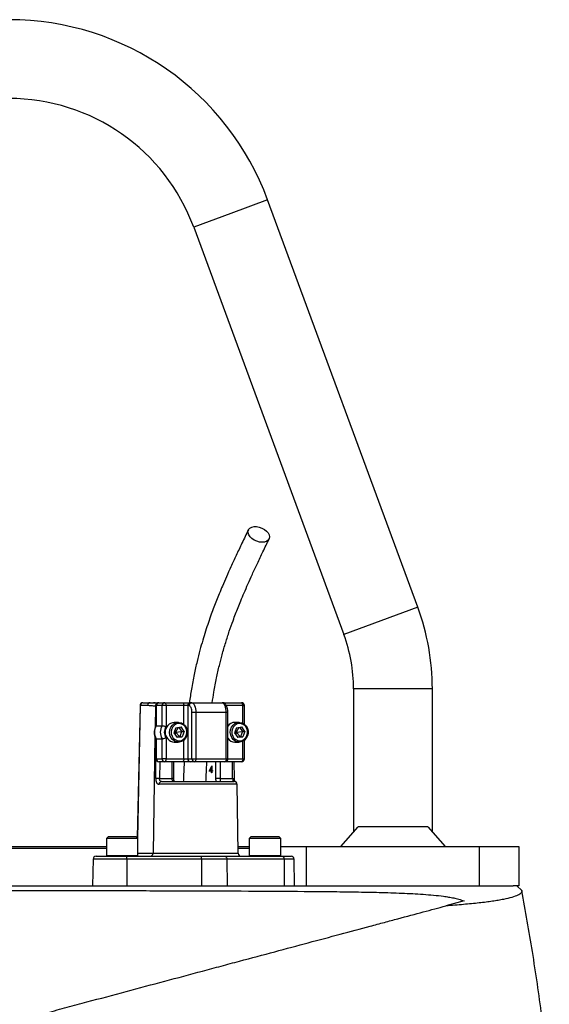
# Model space of a CAD drawing. Header units: millimetres. Extents: x 1225 to 2867, y 133 to 3867.
# Tile 12 of 12: x 2051 to 2320, y 3367 to 3867. Entities that reach past the tile are written whole.
import ezdxf

# ---------------------------------------------------------------- set-up
doc = ezdxf.new("R2010")
doc.units = ezdxf.units.MM

msp = doc.modelspace()

# ---------------------------------------------------------------- linework, layer by layer
at = {"color": 1, "linetype": 'Continuous', "lineweight": 25}
for p, q in [((2176.9, 3775.4), (2158.14, 3768.49)), ((2158.14, 3768.49), (2139.37, 3761.57)), ((2253.14, 3568.49), (2234.37, 3561.57)), ((2234.37, 3561.57), (2215.6, 3554.66)), ((2240.54, 3527), (2220.54, 3527)), ((2260.54, 3527), (2240.54, 3527)), ((2112.23, 3518.53), (2110.79, 3451.25)), ((2119.88, 3518.27), (2119.71, 3507.18)), ((2120.2, 3518.27), (2119.88, 3518.27)), ((2120.34, 3518.5), (2120.2, 3518.5)), ((2134.36, 3509.01), (2134.36, 3518.5)), ((2164.27, 3518.5), (2155.92, 3518.5)), ((2164.27, 3509.59), (2164.27, 3518.5)), ((2164.27, 3518.5), (2165.13, 3518.5)), ((2156.73, 3515), (2155.86, 3515)), ((2119.64, 3502.98), (2118.7, 3443.48)), ((2134.36, 3491.5), (2134.36, 3500.99)), ((2164.27, 3491.5), (2164.27, 3500.41)), ((2120.34, 3491.5), (2120.2, 3491.5)), ((2122.11, 3490), (2121.98, 3481.5)), ((2128.39, 3481.5), (2128.39, 3490)), ((2150.66, 3481.5), (2150.66, 3490)), ((2152.71, 3490), (2152.71, 3481.5)), ((2155.86, 3491.5), (2156.73, 3491.5)), ((2156.73, 3491.5), (2164.27, 3491.5)), ((2159.13, 3481.5), (2158.99, 3490)), ((2164.27, 3491.5), (2165.13, 3491.5)), ((2161.39, 3478.53), (2121.78, 3478.53)), ((2129.26, 3481.5), (2128.39, 3481.5)), ((2095.03, 3442.4), (2095.78, 3442.4)), ((2095.78, 3442.4), (2111.03, 3442.4)), ((2111.03, 3443.48), (2118.7, 3443.48)), ((2118.7, 3443.48), (2162, 3443.48)), ((2167.54, 3442.4), (2168.29, 3442.4)), ((2168.29, 3442.4), (2183.54, 3442.4)), ((2105.35, 3440.53), (2088.27, 3440.53)), ((2190.3, 3440.53), (2185.22, 3440.53))]:
    msp.add_line(p, q, dxfattribs=at)
at = {"color": 7, "linetype": 'Continuous', "lineweight": 25}
for p, q in [((2253.14, 3568.49), (2176.9, 3775.4)), ((2139.37, 3761.57), (2215.6, 3554.66)), ((2220.54, 3527), (2220.54, 3454.35)), ((2260.54, 3454.35), (2260.54, 3527)), ((2112.09, 3518.53), (2110.65, 3451.38)), ((2115.93, 3518.53), (2112.23, 3518.53)), ((2113.59, 3520), (2117.29, 3520)), ((2117.29, 3520), (2121.7, 3520)), ((2120.2, 3518.5), (2120.2, 3508.27)), ((2120.34, 3518.5), (2120.34, 3508.32)), ((2123.3, 3518.5), (2120.34, 3518.5)), ((2121.7, 3520), (2124.66, 3520)), ((2125.29, 3518.5), (2123.3, 3518.5)), ((2123.3, 3508.32), (2123.3, 3518.5)), ((2124.66, 3520), (2133.72, 3520)), ((2125.29, 3518.5), (2125.29, 3507.83)), ((2134.36, 3518.5), (2125.29, 3518.5)), ((2133.72, 3520), (2137.71, 3520)), ((2136.35, 3518.5), (2134.36, 3518.5)), ((2136.98, 3518.5), (2136.35, 3518.5)), ((2136.35, 3518.5), (2136.35, 3491.5)), ((2137.71, 3520), (2138.34, 3520)), ((2138.34, 3520), (2153.75, 3520)), ((2153.74, 3520), (2154.57, 3520)), ((2154.57, 3520), (2163.63, 3520)), ((2165.13, 3509.05), (2165.13, 3518.5)), ((2140.46, 3515), (2138.46, 3515)), ((2138.46, 3491.5), (2138.46, 3515)), ((2140.46, 3515), (2140.46, 3491.5)), ((2155.86, 3515), (2140.46, 3515)), ((2155.86, 3491.5), (2155.86, 3515)), ((2156.73, 3491.5), (2156.73, 3515)), ((2120.34, 3508.32), (2123.3, 3508.32)), ((2130.32, 3507.29), (2129.31, 3504.63)), ((2131.65, 3510), (2129.48, 3510)), ((2131.52, 3507.47), (2130.03, 3505)), ((2130.32, 3507.29), (2132.91, 3507.67)), ((2131.76, 3507.5), (2133.23, 3505.38)), ((2134.5, 3505.38), (2132.91, 3507.67)), ((2161.13, 3507.29), (2160.13, 3504.63)), ((2162.47, 3510), (2160.29, 3510)), ((2162.34, 3507.47), (2160.84, 3505)), ((2161.13, 3507.29), (2163.72, 3507.67)), ((2162.57, 3507.5), (2164.05, 3505.38)), ((2165.32, 3505.38), (2163.72, 3507.67)), ((2120.2, 3501.73), (2120.2, 3491.5)), ((2120.34, 3501.68), (2123.3, 3501.68)), ((2120.34, 3501.68), (2120.34, 3491.5)), ((2123.3, 3491.5), (2123.3, 3501.68)), ((2125.29, 3502.17), (2125.29, 3491.5)), ((2129.31, 3504.63), (2130.91, 3502.33)), ((2129.41, 3504.88), (2130.03, 3505)), ((2129.72, 3505.72), (2130.03, 3505)), ((2130.03, 3505), (2129.86, 3503.84)), ((2130.03, 3505), (2133.23, 3505.38)), ((2130.03, 3505), (2132.23, 3502.71)), ((2132.23, 3502.71), (2130.79, 3502.5)), ((2133.5, 3502.71), (2130.91, 3502.33)), ((2133.23, 3505.38), (2132.23, 3502.71)), ((2132.23, 3502.71), (2133.5, 3502.71)), ((2133.23, 3505.38), (2134.5, 3505.38)), ((2134.5, 3505.38), (2133.5, 3502.71)), ((2160.13, 3504.63), (2161.72, 3502.33)), ((2160.23, 3504.88), (2160.84, 3505)), ((2160.54, 3505.72), (2160.84, 3505)), ((2160.84, 3505), (2160.67, 3503.84)), ((2160.84, 3505), (2164.05, 3505.38)), ((2160.84, 3505), (2163.05, 3502.71)), ((2163.05, 3502.71), (2161.6, 3502.5)), ((2164.31, 3502.71), (2161.72, 3502.33)), ((2164.05, 3505.38), (2163.05, 3502.71)), ((2163.05, 3502.71), (2164.31, 3502.71)), ((2164.05, 3505.38), (2165.32, 3505.38)), ((2165.32, 3505.38), (2164.31, 3502.71)), ((2129.48, 3500), (2131.65, 3500)), ((2160.29, 3500), (2162.47, 3500)), ((2165.13, 3491.5), (2165.13, 3500.96)), ((2120.34, 3491.5), (2123.3, 3491.5)), ((2124.66, 3490), (2121.7, 3490)), ((2125.29, 3491.5), (2123.3, 3491.5)), ((2133.72, 3490), (2124.66, 3490)), ((2125.29, 3491.5), (2134.36, 3491.5)), ((2129.26, 3481.5), (2129.26, 3490)), ((2137.71, 3490), (2133.72, 3490)), ((2134.36, 3491.5), (2136.35, 3491.5)), ((2136.35, 3491.5), (2138.46, 3491.5)), ((2139.82, 3490), (2137.71, 3490)), ((2138.46, 3491.5), (2140.46, 3491.5)), ((2155.23, 3490), (2139.82, 3490)), ((2140.46, 3491.5), (2155.86, 3491.5)), ((2148.4, 3485.55), (2148.4, 3487.07)), ((2148.61, 3487.07), (2148.4, 3487.07)), ((2148.57, 3487.97), (2148.61, 3487.97)), ((2148.61, 3487.97), (2148.61, 3485.55)), ((2163.63, 3490), (2155.23, 3490)), ((2159.99, 3481.52), (2159.86, 3490)), ((2148.4, 3485.19), (2147.16, 3485.19)), ((2147.65, 3485.55), (2148.4, 3485.55)), ((2148.1, 3485.19), (2148.2, 3485.55)), ((2148.61, 3485.55), (2148.4, 3485.55)), ((2148.4, 3484.38), (2148.4, 3485.19)), ((2148.61, 3485.19), (2148.4, 3485.19)), ((2148.61, 3484.38), (2148.4, 3484.38)), ((2148.61, 3485.55), (2148.86, 3485.55)), ((2148.61, 3485.19), (2148.61, 3484.38)), ((2148.86, 3485.19), (2148.61, 3485.19)), ((2148.86, 3485.55), (2148.86, 3485.19)), ((2121.98, 3481.5), (2128.39, 3481.5)), ((2122.97, 3480), (2159.89, 3480)), ((2152.71, 3481.5), (2150.66, 3481.5)), ((2152.71, 3481.5), (2159.13, 3481.5)), ((2162, 3443.48), (2161.39, 3478.53)), ((2214.01, 3447), (2222.8, 3456.9)), ((2258.28, 3456.9), (2222.8, 3456.9)), ((2258.28, 3456.9), (2267.06, 3447)), ((2096.03, 3452), (2095.03, 3451)), ((2096.03, 3452), (2096.69, 3452)), ((2096.69, 3452), (2110.03, 3452)), ((2111.03, 3451), (2110.03, 3452)), ((2168.54, 3452), (2167.54, 3451)), ((2168.54, 3452), (2169.19, 3452)), ((2169.19, 3452), (2182.54, 3452)), ((2183.54, 3451), (2182.54, 3452)), ((2045.54, 3447), (2095.03, 3447)), ((2095.03, 3451), (2095.03, 3442.4)), ((2095.78, 3451), (2095.03, 3451)), ((2111.03, 3451), (2095.78, 3451)), ((2111.03, 3442.4), (2111.03, 3451)), ((2161.94, 3447), (2167.54, 3447)), ((2167.54, 3451), (2167.54, 3442.4)), ((2168.29, 3451), (2167.54, 3451)), ((2183.54, 3451), (2168.29, 3451)), ((2183.54, 3442.4), (2183.54, 3451)), ((2183.54, 3447), (2196.54, 3447)), ((2196.54, 3447), (2196.54, 3427)), ((2196.54, 3447), (2284.54, 3447)), ((2284.54, 3427), (2284.54, 3447)), ((2284.54, 3447), (2304.54, 3447)), ((2304.54, 3447), (2304.54, 3427)), ((2095.03, 3446), (2045.54, 3446)), ((2089.77, 3442), (2105.12, 3442)), ((2105.12, 3442), (2143.1, 3442)), ((2143.1, 3442), (2155.19, 3442)), ((2155.19, 3442), (2184.23, 3442)), ((2167.54, 3446), (2161.95, 3446)), ((2184.23, 3442), (2188.8, 3442)), ((2088.27, 3440.53), (2088.03, 3427)), ((2105.35, 3440.53), (2105.39, 3427)), ((2143.33, 3440.53), (2105.35, 3440.53)), ((2143.33, 3440.53), (2143.37, 3427)), ((2156.18, 3440.53), (2143.33, 3440.53)), ((2156.18, 3440.53), (2156.33, 3427)), ((2185.22, 3440.53), (2156.18, 3440.53)), ((2185.22, 3440.53), (2185.37, 3427)), ((2190.54, 3427), (2190.3, 3440.53)), ((1827.28, 3427), (2301.6, 3427)), ((2304.54, 3427), (2301.6, 3427)), ((2306, 3424.54), (2303.53, 3427)), ((2276.76, 3419.29), (2267.32, 3416.76))]:
    msp.add_line(p, q, dxfattribs=at)
at = {"color": 7, "linetype": 'Continuous', "lineweight": 25, "flags": 128}
for points in [[(2174.13, 3601.51), (2172.77, 3601.64), (2171.4, 3602.01), (2170.08, 3602.6), (2168.92, 3603.37), (2167.96, 3604.28), (2167.29, 3605.26), (2166.93, 3606.26), (2166.92, 3607.22), (2167.25, 3608.07), (2167.91, 3608.75), (2168.84, 3609.24), (2170, 3609.49), (2171.3, 3609.49), (2172.68, 3609.24), (2174.03, 3608.75), (2175.28, 3608.07), (2176.35, 3607.22), (2177.17, 3606.26), (2177.69, 3605.26), (2177.88, 3604.28), (2177.72, 3603.37), (2177.22, 3602.6), (2176.42, 3602.01), (2175.37, 3601.64), (2174.13, 3601.51)], [(2124.66, 3520), (2124.78, 3519.97), (2124.9, 3519.89), (2125.01, 3519.75), (2125.11, 3519.56), (2125.19, 3519.33), (2125.25, 3519.08), (2125.28, 3518.79), (2125.29, 3518.5)], [(2133.72, 3520), (2133.85, 3519.97), (2133.97, 3519.89), (2134.08, 3519.75), (2134.17, 3519.56), (2134.25, 3519.33), (2134.31, 3519.08), (2134.35, 3518.79), (2134.36, 3518.5)], [(2138.46, 3515), (2138.44, 3515.68), (2138.35, 3516.34), (2138.21, 3516.95), (2138.03, 3517.48), (2137.81, 3517.91), (2137.55, 3518.23), (2137.27, 3518.43), (2136.98, 3518.5)], [(2138.34, 3520), (2138.76, 3519.91), (2139.15, 3519.62), (2139.52, 3519.16), (2139.84, 3518.54), (2140.1, 3517.78), (2140.3, 3516.91), (2140.42, 3515.98), (2140.46, 3515)], [(2155.86, 3515), (2155.82, 3515.98), (2155.7, 3516.91), (2155.51, 3517.78), (2155.25, 3518.54), (2154.93, 3519.16), (2154.56, 3519.62), (2154.16, 3519.91), (2153.75, 3520)], [(2164.27, 3518.5), (2164.25, 3518.79), (2164.22, 3519.08), (2164.16, 3519.33), (2164.08, 3519.56), (2163.98, 3519.75), (2163.87, 3519.89), (2163.76, 3519.97), (2163.63, 3520)], [(2135.84, 3503.09), (2135.22, 3501.91), (2134.33, 3500.97), (2133.24, 3500.32), (2132.04, 3500.02), (2130.81, 3500.09), (2129.64, 3500.52), (2128.62, 3501.29), (2127.82, 3502.33), (2127.31, 3503.57), (2127.12, 3504.92), (2127.27, 3506.27), (2127.74, 3507.53), (2128.51, 3508.6), (2129.5, 3509.4), (2130.66, 3509.88), (2131.89, 3509.99), (2133.1, 3509.74), (2134.21, 3509.13), (2135.12, 3508.22), (2135.78, 3507.07), (2136.13, 3505.76), (2136.15, 3504.4), (2135.84, 3503.09)], [(2135.59, 3503.32), (2135.87, 3504.53), (2135.83, 3505.78), (2135.47, 3506.97), (2134.83, 3508), (2133.94, 3508.78), (2132.9, 3509.26), (2131.77, 3509.4), (2130.65, 3509.18), (2129.64, 3508.62), (2128.8, 3507.76), (2128.22, 3506.69), (2127.94, 3505.47), (2127.98, 3504.22), (2128.34, 3503.03), (2128.99, 3502), (2129.87, 3501.22), (2130.92, 3500.74), (2132.05, 3500.6), (2133.17, 3500.83), (2134.18, 3501.39), (2135.01, 3502.24), (2135.59, 3503.32)], [(2166.66, 3503.09), (2166.03, 3501.91), (2165.14, 3500.97), (2164.06, 3500.32), (2162.85, 3500.02), (2161.62, 3500.09), (2160.45, 3500.52), (2159.43, 3501.29), (2158.64, 3502.33), (2158.13, 3503.57), (2157.94, 3504.92), (2158.09, 3506.27), (2158.56, 3507.53), (2159.32, 3508.6), (2160.32, 3509.4), (2161.47, 3509.88), (2162.7, 3509.99), (2163.92, 3509.74), (2165.02, 3509.13), (2165.94, 3508.22), (2166.59, 3507.07), (2166.95, 3505.76), (2166.97, 3504.4), (2166.66, 3503.09)], [(2166.41, 3503.32), (2166.69, 3504.53), (2166.65, 3505.78), (2166.29, 3506.97), (2165.64, 3508), (2164.76, 3508.78), (2163.71, 3509.26), (2162.58, 3509.4), (2161.46, 3509.18), (2160.45, 3508.62), (2159.62, 3507.76), (2159.04, 3506.69), (2158.76, 3505.47), (2158.8, 3504.22), (2159.16, 3503.03), (2159.8, 3502), (2160.69, 3501.22), (2161.73, 3500.74), (2162.86, 3500.6), (2163.98, 3500.83), (2165, 3501.39), (2165.83, 3502.24), (2166.41, 3503.32)], [(2125.29, 3491.5), (2125.28, 3491.21), (2125.25, 3490.93), (2125.19, 3490.67), (2125.11, 3490.44), (2125.01, 3490.25), (2124.9, 3490.12), (2124.78, 3490.03), (2124.66, 3490)], [(2134.36, 3491.5), (2134.35, 3491.21), (2134.31, 3490.93), (2134.25, 3490.67), (2134.17, 3490.44), (2134.08, 3490.25), (2133.97, 3490.12), (2133.85, 3490.03), (2133.72, 3490)], [(2140.46, 3491.5), (2140.44, 3491.21), (2140.41, 3490.93), (2140.35, 3490.67), (2140.27, 3490.44), (2140.18, 3490.25), (2140.07, 3490.12), (2139.95, 3490.03), (2139.82, 3490)], [(2155.86, 3491.5), (2155.85, 3491.21), (2155.82, 3490.93), (2155.76, 3490.67), (2155.68, 3490.44), (2155.58, 3490.25), (2155.47, 3490.12), (2155.35, 3490.03), (2155.23, 3490)], [(2164.27, 3491.5), (2164.25, 3491.21), (2164.22, 3490.93), (2164.16, 3490.67), (2164.08, 3490.44), (2163.98, 3490.25), (2163.87, 3490.12), (2163.76, 3490.03), (2163.63, 3490)], [(2155.19, 3442), (2155.38, 3441.97), (2155.56, 3441.89), (2155.73, 3441.75), (2155.88, 3441.57), (2156, 3441.35), (2156.1, 3441.09), (2156.15, 3440.82), (2156.18, 3440.53)], [(2184.23, 3442), (2184.42, 3441.97), (2184.61, 3441.89), (2184.77, 3441.75), (2184.92, 3441.57), (2185.05, 3441.35), (2185.14, 3441.09), (2185.19, 3440.82), (2185.22, 3440.53)]]:
    msp.add_lwpolyline(points, dxfattribs=at)
at = {"color": 1, "linetype": 'Continuous', "lineweight": 25, "flags": 128}
msp.add_lwpolyline([(2120.04, 3481.53), (2120.08, 3484.53), (2120.2, 3491.91)], dxfattribs=at)
at = {"color": 7, "linetype": 'Continuous', "lineweight": 25}
for centre, radius, start, end in [((2045.54, 3727), 140, 20.2253, 159.7747), ((2045.54, 3727), 100, 20.2253, 159.7747), ((2140.54, 3527), 120, 0, 20.2253), ((2140.54, 3527), 80, 0, 20.2253), ((2113.59, 3518.5), 1.5, 90, 178.7751), ((2113.66, 3518.57), 1.43, 92.8887, 181.7427), ((2117.36, 3518.57), 1.43, 92.8887, 181.7427), ((2121.7, 3518.5), 1.5, 90, 180), ((2121.78, 3518.57), 1.43, 92.9521, 182.6753), ((2124.73, 3518.57), 1.43, 92.9521, 182.6753), ((2137.78, 3518.57), 1.43, 92.9521, 182.6753), ((2138.42, 3518.57), 1.43, 92.9521, 182.6753), ((2163.63, 3518.5), 1.5, 0, 90), ((2125.94, 3505), 6.51, 149.3576, 210.6424), ((2128.9, 3505), 6.51, 149.3576, 210.6424), ((2129.24, 3505), 4.85, 144.3501, 215.6499), ((2129.87, 3505), 5.02, 94.4413, 265.5587), ((2160.36, 3505.59), 4.41, 90.9224, 145.464), ((2160.36, 3504.4), 4.4, 214.4651, 269.1486), ((2121.7, 3491.5), 1.5, 180, 270), ((2121.78, 3491.43), 1.43, 177.3247, 267.0479), ((2124.73, 3491.43), 1.43, 177.3247, 267.0479), ((2137.78, 3491.43), 1.43, 177.3247, 267.0479), ((2139.9, 3491.43), 1.43, 177.3247, 267.0479), ((2155.23, 3491.5), 1.5, 270, 0), ((2163.63, 3491.5), 1.5, 270, 0), ((2119.05, 3336.21), 145.32, 88.8451, 89.6113), ((2123.14, 3478.65), 1.37, 97.2473, 185.0114), ((2159.89, 3478.5), 1.5, 1, 90), ((2089.77, 3440.5), 1.5, 90, 179), ((2095.43, 3442.4), 0.4, 180, 270), ((2102.84, 3440.88), 2.53, 351.9567, 26.2077), ((2110.63, 3442.4), 0.4, 270, 0), ((2117.27, 3443.43), 1.43, 272.8887, 1.7427), ((2140.82, 3440.88), 2.53, 351.9567, 26.2077), ((2163.5, 3443.5), 1.5, 181, 270), ((2167.94, 3442.4), 0.4, 180, 270), ((2183.14, 3442.4), 0.4, 270, 0), ((2188.8, 3440.5), 1.5, 1, 90)]:
    msp.add_arc(centre, radius, start, end, dxfattribs=at)
at = {"color": 1, "linetype": 'Continuous', "lineweight": 25}
for centre, radius, start, end in [((2112.25, 3520.78), 2.25, 265.8098, 269.3878), ((2121.38, 3518.28), 1.5, 117.3848, 180.6247), ((2154.45, 3519.43), 0.58, 14.8515, 77.9327), ((2159.11, 3497.89), 16.39, 270.052, 273.0796)]:
    msp.add_arc(centre, radius, start, end, dxfattribs=at)
at = {"color": 7, "linetype": 'Continuous', "lineweight": 25}
for centre, major_axis, ratio, start_param, end_param in [((2139.29, 3492.29), (7.5, 16.98), 0.551639, 4.532611, 4.701369), ((2139.29, 3491.76), (7.5, 16.99), 0.551424, 4.587895, 4.679441)]:
    msp.add_ellipse(centre, major_axis=major_axis, ratio=ratio, start_param=start_param, end_param=end_param, dxfattribs=at)
for points, knots in [([(2167.11, 3607.82), (2166.02, 3605.55), (2163.94, 3601.22), (2160.98, 3594.99), (2158.35, 3589.29), (2156.04, 3584.13), (2154.05, 3579.54), (2152.38, 3575.52), (2150.93, 3571.92), (2149.59, 3568.47), (2148.22, 3564.77), (2146.81, 3560.74), (2145.35, 3556.33), (2143.91, 3551.66), (2142.46, 3546.54), (2140.98, 3540.77), (2139.5, 3534.16), (2138.17, 3527.18), (2137.49, 3522.29), (2137.17, 3520.01)], [0, 0, 0, 0, 0.090226, 0.1722974, 0.2462503, 0.3121005, 0.3698427, 0.4186137, 0.4599158, 0.5000533, 0.5410617, 0.5887343, 0.6375769, 0.6876349, 0.740223, 0.7991886, 0.8646871, 0.9366247, 1, 1, 1, 1]), ([(2148.78, 3519.99), (2149.04, 3521.81), (2149.65, 3526.1), (2150.87, 3532.39), (2152.3, 3538.68), (2153.85, 3544.68), (2155.55, 3550.5), (2157.41, 3556.26), (2159.11, 3561.08), (2160.6, 3565.08), (2161.92, 3568.46), (2163.36, 3572.01), (2165.02, 3575.98), (2166.98, 3580.47), (2169.22, 3585.45), (2171.76, 3590.92), (2174.6, 3596.9), (2176.6, 3601.04), (2177.65, 3603.21)], [0, 0, 0, 0, 0.052448, 0.124416, 0.189845, 0.248725, 0.318227, 0.384509, 0.448778, 0.490857, 0.532045, 0.575336, 0.626665, 0.686207, 0.7527, 0.827163, 0.909604, 1, 1, 1, 1]), ([(2119.88, 3518.27), (2119.55, 3518.27), (2119.22, 3518.28), (2118.56, 3518.32), (2118.23, 3518.35), (2117.25, 3518.45), (2116.59, 3518.53), (2115.93, 3518.53)], [0, 0, 0, 0, 0.25, 0.25, 0.5, 0.5, 1, 1, 1, 1]), ([(2117.29, 3520), (2117.77, 3519.98), (2118.34, 3519.95), (2118.85, 3519.91), (2118.92, 3519.9)], [0, 0, 0, 0, 0.8655453, 1, 1, 1, 1]), ([(2120.94, 3519.77), (2120.58, 3519.79), (2119.95, 3519.84), (2119.18, 3519.93), (2118.86, 3519.96)], [0, 0, 0, 0, 0.579011, 1, 1, 1, 1]), ([(2156.73, 3515), (2156.73, 3515.22), (2156.71, 3515.84), (2156.57, 3516.86), (2156.25, 3517.98), (2155.78, 3518.88), (2155.17, 3519.53), (2154.48, 3519.93), (2153.98, 3519.98), (2153.75, 3520)], [0, 0, 0, 0, 0.088651, 0.257335, 0.430857, 0.616232, 0.757672, 0.88692, 1, 1, 1, 1]), ([(2120.22, 3508.28), (2120.17, 3508.22), (2119.88, 3507.77), (2119.52, 3506.84), (2119.26, 3505.48), (2119.31, 3504.09), (2119.62, 3502.8), (2120.03, 3502.06), (2120.22, 3501.72)], [0, 0, 0, 0, 0.0353333, 0.2328996, 0.4314871, 0.6310888, 0.8313904, 1, 1, 1, 1]), ([(2120.34, 3508.32), (2120.28, 3508.32), (2120.2, 3508.31), (2120.21, 3508.29), (2120.21, 3508.28)], [0, 0, 0, 0, 0.874771, 1, 1, 1, 1]), ([(2123.3, 3508.32), (2123.34, 3508.32), (2123.4, 3508.31), (2123.51, 3508.3), (2123.58, 3508.29), (2123.81, 3508.26), (2123.98, 3508.22), (2124.35, 3508.13), (2124.55, 3508.08), (2124.93, 3507.96), (2125.12, 3507.9), (2125.29, 3507.83)], [0, 0, 0, 0, 0.125, 0.125, 0.25, 0.25, 0.5, 0.5, 0.75, 0.75, 1, 1, 1, 1]), ([(2120.34, 3501.68), (2120.28, 3501.69), (2120.2, 3501.69), (2120.21, 3501.72), (2120.21, 3501.72)], [0, 0, 0, 0, 0.873602, 1, 1, 1, 1]), ([(2123.3, 3501.68), (2123.34, 3501.68), (2123.4, 3501.69), (2123.51, 3501.7), (2123.58, 3501.71), (2123.81, 3501.74), (2123.98, 3501.78), (2124.35, 3501.87), (2124.55, 3501.92), (2124.93, 3502.04), (2125.12, 3502.11), (2125.29, 3502.17)], [0, 0, 0, 0, 0.125, 0.125, 0.25, 0.25, 0.5, 0.5, 0.75, 0.75, 1, 1, 1, 1]), ([(2134.56, 3490.09), (2134.43, 3487.69), (2134.24, 3484.33), (2134.12, 3480.96), (2134.08, 3480)], [0, 0, 0, 0, 0.71512, 1, 1, 1, 1]), ([(2145.59, 3480), (2145.62, 3480.92), (2145.74, 3484.26), (2145.93, 3487.59), (2146.06, 3490)], [0, 0, 0, 0, 0.275869, 1, 1, 1, 1]), ([(2120.04, 3481.53), (2120.03, 3481.32), (2120.04, 3481.12), (2120.08, 3480.71), (2120.11, 3480.52), (2120.19, 3480.15), (2120.24, 3479.97), (2120.36, 3479.64), (2120.43, 3479.49), (2120.59, 3479.22), (2120.68, 3479.1), (2120.86, 3478.89), (2120.97, 3478.81), (2121.18, 3478.67), (2121.3, 3478.61), (2121.53, 3478.54), (2121.65, 3478.53), (2121.78, 3478.53)], [0, 0, 0, 0, 0.125, 0.125, 0.25, 0.25, 0.375, 0.375, 0.5, 0.5, 0.625, 0.625, 0.75, 0.75, 0.875, 0.875, 1, 1, 1, 1]), ([(2122.97, 3480), (2122.81, 3480), (2122.67, 3480.04), (2122.48, 3480.14), (2122.42, 3480.19), (2122.31, 3480.29), (2122.26, 3480.35), (2122.13, 3480.56), (2122.07, 3480.73), (2121.99, 3481.1), (2121.97, 3481.3), (2121.98, 3481.5)], [0, 0, 0, 0, 0.25, 0.25, 0.375, 0.375, 0.5, 0.5, 0.75, 0.75, 1, 1, 1, 1]), ([(2129.65, 3480), (2129.47, 3480), (2129.3, 3480.03), (2129.06, 3480.13), (2128.99, 3480.17), (2128.85, 3480.27), (2128.78, 3480.33), (2128.67, 3480.47), (2128.62, 3480.54), (2128.54, 3480.71), (2128.5, 3480.8), (2128.42, 3481.08), (2128.39, 3481.29), (2128.39, 3481.5)], [0, 0, 0, 0, 0.25, 0.25, 0.375, 0.375, 0.5, 0.5, 0.625, 0.625, 0.75, 0.75, 1, 1, 1, 1]), ([(2129.65, 3480), (2129.65, 3480), (2129.65, 3480), (2129.65, 3479.99), (2129.51, 3480.16), (2129.38, 3480.49), (2129.28, 3480.95), (2129.27, 3481.31), (2129.26, 3481.5)], [0, 0, 0, 0, 0.207092, 0.403172, 0.541874, 0.68089, 0.832751, 1, 1, 1, 1]), ([(2152.71, 3481.5), (2152.71, 3481.4), (2152.72, 3481.29), (2152.72, 3481.09), (2152.73, 3480.99), (2152.75, 3480.8), (2152.76, 3480.71), (2152.77, 3480.54), (2152.78, 3480.47), (2152.8, 3480.26), (2152.8, 3480.16), (2152.78, 3480.03), (2152.76, 3480), (2152.72, 3480)], [0, 0, 0, 0, 0.125, 0.125, 0.25, 0.25, 0.375, 0.375, 0.5, 0.5, 0.75, 0.75, 1, 1, 1, 1]), ([(2159.13, 3481.5), (2159.13, 3481.4), (2159.14, 3481.3), (2159.15, 3481.1), (2159.17, 3481.01), (2159.19, 3480.82), (2159.21, 3480.73), (2159.24, 3480.57), (2159.26, 3480.49), (2159.31, 3480.29), (2159.34, 3480.18), (2159.39, 3480.04), (2159.4, 3480), (2159.41, 3480)], [0, 0, 0, 0, 0.125, 0.125, 0.25, 0.25, 0.375, 0.375, 0.5, 0.5, 0.75, 0.75, 1, 1, 1, 1]), ([(2160.22, 3479.94), (2160.19, 3480.04), (2160.12, 3480.3), (2160.02, 3480.86), (2160.01, 3481.31), (2160, 3481.53)], [0, 0, 0, 0, 0.254136, 0.644592, 1, 1, 1, 1]), ([(1825.62, 3424.96), (1828.88, 3424.95), (1832.28, 3424.95), (1839.3, 3424.94), (1842.94, 3424.94), (1854.21, 3424.93), (1862.21, 3424.92), (1874.95, 3424.9), (1879.32, 3424.9), (1884.93, 3424.89), (1886.06, 3424.89), (1888.34, 3424.89), (1889.49, 3424.89), (1892.94, 3424.88), (1895.26, 3424.88), (1906.97, 3424.86), (1916.63, 3424.85), (1936.55, 3424.83), (1946.8, 3424.81), (1960, 3424.8), (1962.65, 3424.79), (1968.01, 3424.78), (1970.71, 3424.78), (1978.81, 3424.77), (1984.23, 3424.76), (2000.54, 3424.74), (2011.49, 3424.72), (2033.54, 3424.68), (2044.64, 3424.66), (2057.21, 3424.64), (2058.6, 3424.64), (2061.39, 3424.63), (2062.79, 3424.63), (2066.96, 3424.62), (2069.73, 3424.62), (2078.01, 3424.6), (2083.49, 3424.59), (2099.81, 3424.55), (2110.53, 3424.52), (2126.38, 3424.48), (2131.63, 3424.46), (2139.43, 3424.44), (2142.03, 3424.43), (2147.19, 3424.41), (2149.75, 3424.4), (2162.42, 3424.35), (2172.19, 3424.31), (2190.99, 3424.2), (2200.03, 3424.13), (2210.89, 3424.02), (2213.04, 3423.99), (2217.29, 3423.94), (2219.39, 3423.91), (2225.63, 3423.81), (2229.66, 3423.73), (2235.55, 3423.58), (2237.49, 3423.53), (2241.31, 3423.4), (2243.19, 3423.33), (2248.77, 3423.1), (2252.38, 3422.91), (2257.66, 3422.54), (2259.39, 3422.4), (2262.84, 3422.07), (2264.54, 3421.88), (2267.1, 3421.53), (2267.95, 3421.41), (2269.66, 3421.12), (2270.52, 3420.96), (2272.26, 3420.6), (2273.13, 3420.39), (2274.91, 3419.91), (2275.82, 3419.63), (2276.76, 3419.29)], [0, 0, 0, 0, 0.03125, 0.03125, 0.0625, 0.0625, 0.125, 0.125, 0.15625, 0.15625, 0.164062, 0.164062, 0.171875, 0.171875, 0.1875, 0.1875, 0.25, 0.25, 0.3125, 0.3125, 0.328125, 0.328125, 0.34375, 0.34375, 0.375, 0.375, 0.4375, 0.4375, 0.5, 0.5, 0.507813, 0.507813, 0.515625, 0.515625, 0.53125, 0.53125, 0.5625, 0.5625, 0.625, 0.625, 0.65625, 0.65625, 0.671875, 0.671875, 0.6875, 0.6875, 0.75, 0.75, 0.8125, 0.8125, 0.828125, 0.828125, 0.84375, 0.84375, 0.875, 0.875, 0.890625, 0.890625, 0.90625, 0.90625, 0.9375, 0.9375, 0.953125, 0.953125, 0.96875, 0.96875, 0.976562, 0.976562, 0.984375, 0.984375, 0.992188, 0.992188, 1, 1, 1, 1]), ([(2306, 3424.54), (2306.07, 3424.13), (2305.93, 3423.73), (2305.22, 3422.94), (2304.66, 3422.56), (2302.31, 3421.43), (2299.9, 3420.73), (2296.19, 3419.98), (2295.76, 3419.9), (2294.89, 3419.74), (2294.43, 3419.66), (2293.05, 3419.42), (2292.07, 3419.27), (2288.99, 3418.81), (2286.74, 3418.52), (2281.86, 3417.98), (2279.22, 3417.72), (2273.56, 3417.22), (2270.54, 3416.98), (2267.32, 3416.76)], [0, 0, 0, 0, 0.125, 0.125, 0.25, 0.25, 0.5, 0.5, 0.53125, 0.53125, 0.5625, 0.5625, 0.625, 0.625, 0.75, 0.75, 0.875, 0.875, 1, 1, 1, 1]), ([(2319.93, 3328.16), (2318.71, 3339.06), (2316.27, 3360.91), (2311.61, 3393.05), (2307.82, 3414.21), (2305.98, 3424.54)], [0, 0, 0, 0, 0.337917, 0.676909, 1, 1, 1, 1]), ([(1775.79, 3285.06), (1776.61, 3285.28), (1777.74, 3285.58), (1780.55, 3286.33), (1782.24, 3286.78), (1785.07, 3287.54), (1786.06, 3287.81), (1787.61, 3288.22), (1788.14, 3288.37), (1789.22, 3288.66), (1789.78, 3288.81), (1792.65, 3289.57), (1795.18, 3290.25), (1803.49, 3292.48), (1809.98, 3294.22), (1821.22, 3297.23), (1825.21, 3298.3), (1830.54, 3299.73), (1831.62, 3300.02), (1833.81, 3300.6), (1834.92, 3300.9), (1838.28, 3301.8), (1840.57, 3302.41), (1852.24, 3305.54), (1862.34, 3308.25), (1878.53, 3312.59), (1884.11, 3314.08), (1891.28, 3316), (1892.73, 3316.39), (1895.64, 3317.17), (1897.1, 3317.56), (1901.51, 3318.74), (1904.48, 3319.54), (1913.45, 3321.94), (1919.52, 3323.57), (1931.87, 3326.88), (1938.14, 3328.56), (1950.87, 3331.97), (1957.33, 3333.7), (1965.53, 3335.9), (1967.18, 3336.34), (1970.48, 3337.22), (1972.14, 3337.67), (1977.14, 3339.01), (1980.47, 3339.9), (1997.16, 3344.37), (2010.59, 3347.97), (2037.6, 3355.21), (2051.18, 3358.85), (2066.55, 3362.97), (2068.26, 3363.42), (2071.66, 3364.34), (2073.36, 3364.79), (2078.44, 3366.15), (2081.81, 3367.06), (2091.88, 3369.75), (2098.53, 3371.53), (2111.69, 3375.06), (2118.21, 3376.81), (2131.11, 3380.26), (2137.5, 3381.98), (2146.98, 3384.52), (2150.13, 3385.36), (2154.82, 3386.62), (2156.38, 3387.04), (2159.48, 3387.87), (2161.02, 3388.28), (2168.68, 3390.33), (2174.65, 3391.93), (2192.14, 3396.62), (2203.21, 3399.58), (2218.91, 3403.79), (2223.99, 3405.15), (2230.15, 3406.8), (2231.37, 3407.13), (2233.78, 3407.78), (2234.98, 3408.1), (2238.52, 3409.04), (2240.82, 3409.66), (2247.56, 3411.47), (2251.83, 3412.61), (2259.91, 3414.78), (2263.73, 3415.8), (2267.32, 3416.76)], [0, 0, 0, 0, 0.03125, 0.03125, 0.0625, 0.0625, 0.078125, 0.078125, 0.085938, 0.085938, 0.09375, 0.09375, 0.125, 0.125, 0.1875, 0.1875, 0.21875, 0.21875, 0.226563, 0.226563, 0.234375, 0.234375, 0.25, 0.25, 0.3125, 0.3125, 0.34375, 0.34375, 0.351563, 0.351563, 0.359375, 0.359375, 0.375, 0.375, 0.40625, 0.40625, 0.4375, 0.4375, 0.46875, 0.46875, 0.476563, 0.476563, 0.484375, 0.484375, 0.5, 0.5, 0.5625, 0.5625, 0.625, 0.625, 0.632812, 0.632812, 0.640625, 0.640625, 0.65625, 0.65625, 0.6875, 0.6875, 0.71875, 0.71875, 0.75, 0.75, 0.765625, 0.765625, 0.773437, 0.773437, 0.78125, 0.78125, 0.8125, 0.8125, 0.875, 0.875, 0.90625, 0.90625, 0.914062, 0.914062, 0.921875, 0.921875, 0.9375, 0.9375, 0.96875, 0.96875, 1, 1, 1, 1])]:
    msp.add_open_spline(points, degree=3, knots=knots, dxfattribs=at)
at = {"color": 1, "linetype": 'Continuous', "lineweight": 25}
msp.add_open_spline([(2150.78, 3480), (2150.75, 3480.17), (2150.68, 3480.63), (2150.66, 3481.16), (2150.66, 3481.5)], degree=3, knots=[0, 0, 0, 0, 0.365246, 1, 1, 1, 1], dxfattribs=at)

doc.saveas('drawing.dxf')
